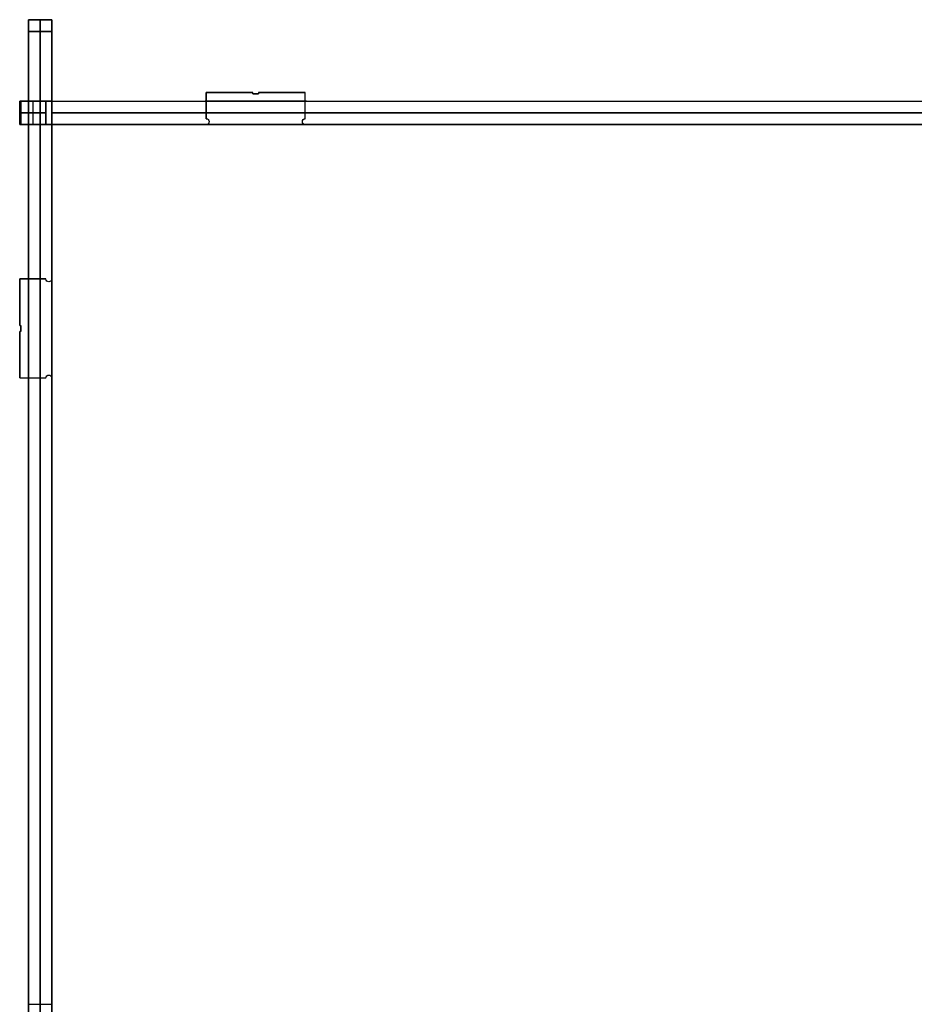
# Model space of a CAD drawing. Header units: millimetres. Extents: x -166 to 166, y -168 to 170.
# Tile 2 of 3: x -166 to -12, y 1 to 170. Entities that reach past the tile are written whole.
import ezdxf

# ---------------------------------------------------------------- set-up
doc = ezdxf.new("R2010")
doc.units = ezdxf.units.MM
doc.layers.add('Défaut', color=7, linetype='Continuous', true_color=0x000000)

msp = doc.modelspace()

# ---------------------------------------------------------------- linework, layer by layer
at = {"layer": 'Défaut'}
for p, q in [((-164, 170, 240.5), (-160, 170, 240.5)), ((-164, -168, 240.5), (-164, 170, 240.5)), ((-162, 170, 479), (-162, 170, 2)), ((-160, -168, 240.5), (-160, 170, 240.5)), ((-162, 168), (-162, -166)), ((-162, -166, 481), (-162, 168, 481)), ((-133.5, 157.5, 465), (-125.5, 157.5, 465)), ((-133.5, 153, 465), (-133.5, 157.5, 465)), ((-133.5, 157.5, 16), (-125.5, 157.5, 16)), ((-133.5, 153, 16), (-133.5, 157.5, 16)), ((-129.5, 157.5, 463), (-129.5, 157.5, 467)), ((-129.5, 157.5, 14), (-129.5, 157.5, 18)), ((-125.5, 157.3, 465), (-124.5, 157.3, 465)), ((-125.5, 157.3, 16), (-124.5, 157.3, 16)), ((-125, 157.3, 463), (-125, 157.3, 467)), ((-125, 157.3, 14), (-125, 157.3, 18)), ((-124.5, 157.5, 465), (-116.5, 157.5, 465)), ((-124.5, 157.5, 16), (-116.5, 157.5, 16)), ((-120.5, 157.5, 463), (-120.5, 157.5, 467)), ((-120.5, 157.5, 14), (-120.5, 157.5, 18)), ((-165.5, 156, 48.5), (-165.5, 152, 48.5)), ((-165.5, 156, 57.5), (-165.5, 152, 57.5)), ((-165.5, 156, 173.5), (-165.5, 152, 173.5)), ((-165.5, 156, 182.5), (-165.5, 152, 182.5)), ((-165.5, 156, 298.5), (-165.5, 152, 298.5)), ((-165.5, 156, 307.5), (-165.5, 152, 307.5)), ((-165.5, 156, 423.5), (-165.5, 152, 423.5)), ((-165.5, 156, 432.5), (-165.5, 152, 432.5)), ((-165.4, 156, 178.5), (-165.4, 152, 178.5)), ((-165.4, 156, 302.5), (-165.4, 152, 302.5)), ((-165.3, 156, 53), (-165.3, 152, 53)), ((-165.3, 156, 178), (-165.3, 152, 178)), ((-165.3, 156, 303), (-165.3, 152, 303)), ((-165.3, 156, 428), (-165.3, 152, 428)), ((-163.25, 156, 61.5), (-163.25, 152, 61.5)), ((-163.25, 156, 169.5), (-163.25, 152, 169.5)), ((-163.25, 156, 186.5), (-163.25, 152, 186.5)), ((-163.25, 156, 294.5), (-163.25, 152, 294.5)), ((-163.25, 156, 311.5), (-163.25, 152, 311.5)), ((-163.25, 156, 419.5), (-163.25, 152, 419.5)), ((-163.25, 156, 436.5), (-163.25, 152, 436.5)), ((-163.25, 156, 44.5), (-163.25, 152, 44.5)), ((-160, 156, 240.5), (160, 156, 240.5)), ((-165.5, 154, 44.5), (-165.5, 154, 52.5)), ((-165.5, 154, 53.5), (-165.5, 154, 61.5)), ((-165.5, 154, 61.5), (-161, 154, 61.5)), ((-161, 154, 169.5), (-165.5, 154, 169.5)), ((-165.5, 154, 169.5), (-165.5, 154, 177.5)), ((-165.3, 154, 178.5), (-165.5, 154, 178.5)), ((-165.5, 154, 178.5), (-165.5, 154, 186.5)), ((-165.5, 154, 186.5), (-161, 154, 186.5)), ((-161, 154, 294.5), (-165.5, 154, 294.5)), ((-165.5, 154, 294.5), (-165.5, 154, 302.5)), ((-165.5, 154, 302.5), (-165.3, 154, 302.5)), ((-165.5, 154, 303.5), (-165.5, 154, 311.5)), ((-165.5, 154, 311.5), (-161, 154, 311.5)), ((-161, 154, 419.5), (-165.5, 154, 419.5)), ((-165.5, 154, 419.5), (-165.5, 154, 427.5)), ((-165.5, 154, 428.5), (-165.5, 154, 436.5)), ((-165.5, 154, 436.5), (-161, 154, 436.5)), ((-161, 154, 44.5), (-165.5, 154, 44.5)), ((-165.3, 154, 52.5), (-165.3, 154, 53.5)), ((-165.3, 154, 177.5), (-165.3, 154, 178.5)), ((-165.3, 154, 302.5), (-165.3, 154, 303.5)), ((-165.3, 154, 427.5), (-165.3, 154, 428.5)), ((-160, 154, 481), (160, 154, 481)), ((160, 154), (-160, 154)), ((-133.5, 155.25, 463), (-133.5, 155.25, 467)), ((-133.5, 155.25, 14), (-133.5, 155.25, 18)), ((-160, 152, 240.5), (160, 152, 240.5)), ((-165.5, 125.5, 465), (-161, 125.5, 465)), ((-165.5, 117.5, 465), (-165.5, 125.5, 465)), ((-165.5, 125.5, 16), (-161, 125.5, 16)), ((-165.5, 117.5, 16), (-165.5, 125.5, 16)), ((-163.25, 125.5, 463), (-163.25, 125.5, 467)), ((-163.25, 125.5, 14), (-163.25, 125.5, 18)), ((-165.5, 121.5, 463), (-165.5, 121.5, 467)), ((-165.5, 121.5, 14), (-165.5, 121.5, 18)), ((-165.3, 116.5, 465), (-165.3, 117.5, 465)), ((-165.3, 116.5, 16), (-165.3, 117.5, 16)), ((-165.3, 117, 463), (-165.3, 117, 467)), ((-165.3, 117, 14), (-165.3, 117, 18)), ((-165.5, 108.5, 465), (-165.5, 116.5, 465)), ((-165.5, 108.5, 16), (-165.5, 116.5, 16)), ((-165.5, 112.5, 463), (-165.5, 112.5, 467)), ((-165.5, 112.5, 14), (-165.5, 112.5, 18)), ((-164, 1), (-160, 1))]:
    msp.add_line(p, q, dxfattribs=at)
at = {"layer": 'Défaut', "extrusion": (1, 0, 0)}
for centre, start, end in [((168, 479, -164), 0, 90), ((168, 2, -164), 270, 0), ((168, 479, -160), 0, 90), ((168, 2, -160), 270, 0)]:
    msp.add_arc(centre, 2, start, end, dxfattribs=at)
at = {"layer": 'Défaut', "extrusion": (-1, 0, 0)}
for centre, start, end in [((-168, 479, 162), 90, 180), ((-168, 2, 162), 180, 270)]:
    msp.add_arc(centre, 2, start, end, dxfattribs=at)
at = {"layer": 'Défaut', "extrusion": (0, 1, 0)}
for centre, start, end in [((160.5, 44.5, 156), 0, 180), ((160.5, 61.5, 156), 180, 0), ((160.5, 169.5, 156), 0, 180), ((160.5, 186.5, 156), 180, 0), ((160.5, 294.5, 156), 0, 180), ((160.5, 311.5, 156), 180, 0), ((160.5, 419.5, 156), 0, 180), ((160.5, 436.5, 156), 180, 0), ((160.5, 436.5, 152), 180, 0), ((160.5, 419.5, 152), 0, 180), ((160.5, 311.5, 152), 180, 0), ((160.5, 294.5, 152), 0, 180), ((160.5, 186.5, 152), 180, 0), ((160.5, 169.5, 152), 0, 180), ((160.5, 61.5, 152), 180, 0), ((160.5, 44.5, 152), 0, 180)]:
    msp.add_arc(centre, 0.5, start, end, dxfattribs=at)
at = {"layer": 'Défaut', "extrusion": (0, 0, -1)}
for centre, start, end in [((133.5, 152.5, -463), 90, 270), ((133.5, 152.5, -467), 90, 270), ((133.5, 152.5, -14), 90, 270), ((133.5, 152.5, -18), 90, 270), ((116.5, 152.5, -463), 270, 90), ((116.5, 152.5, -467), 270, 90), ((116.5, 152.5, -14), 270, 90), ((116.5, 152.5, -18), 270, 90), ((160.5, 125.5, -463), 180, 0), ((160.5, 125.5, -467), 180, 0), ((160.5, 125.5, -14), 180, 0), ((160.5, 125.5, -18), 180, 0), ((160.5, 108.5, -463), 0, 180), ((160.5, 108.5, -467), 0, 180), ((160.5, 108.5, -14), 0, 180), ((160.5, 108.5, -18), 0, 180)]:
    msp.add_arc(centre, 0.5, start, end, dxfattribs=at)
at = {"layer": 'Défaut'}
for points in [[(-160, 170, 479), (-162, 170, 479), (-164, 170, 479)], [(-164, 170, 479), (-164, 170, 240.5), (-164, 170, 2)], [(-164, 170, 2), (-162, 170, 2), (-160, 170, 2)], [(-160, 170, 2), (-160, 170, 240.5), (-160, 170, 479)], [(-164, 168, 481), (-162, 168, 481), (-160, 168, 481)], [(-160, 168), (-162, 168), (-164, 168)], [(-164, 168), (-164, 1), (-164, -166)], [(-164, 168, 481), (-164, 1, 481), (-164, -166, 481)], [(-160, -166), (-160, 1), (-160, 168)], [(-160, 168, 481), (-160, 1, 481), (-160, -166, 481)], [(-133.5, 157.5, 463), (-129.5, 157.5, 463), (-125.5, 157.5, 463)], [(-133.5, 157.5, 467), (-133.5, 157.5, 465), (-133.5, 157.5, 463)], [(-125.5, 157.5, 467), (-129.5, 157.5, 467), (-133.5, 157.5, 467)], [(-133.5, 153, 463), (-133.5, 155.25, 463), (-133.5, 157.5, 463)], [(-133.5, 157.5, 467), (-133.5, 155.25, 467), (-133.5, 153, 467)], [(-133.5, 157.5, 14), (-129.5, 157.5, 14), (-125.5, 157.5, 14)], [(-133.5, 157.5, 18), (-133.5, 157.5, 16), (-133.5, 157.5, 14)], [(-125.5, 157.5, 18), (-129.5, 157.5, 18), (-133.5, 157.5, 18)], [(-133.5, 153, 14), (-133.5, 155.25, 14), (-133.5, 157.5, 14)], [(-133.5, 157.5, 18), (-133.5, 155.25, 18), (-133.5, 153, 18)], [(-125.5, 157.5, 463), (-125.5, 157.5, 465), (-125.5, 157.5, 467)], [(-125.5, 157.3, 463), (-125.5, 157.4, 463), (-125.5, 157.5, 463)], [(-125.5, 157.3, 467), (-125.5, 157.4, 467), (-125.5, 157.5, 467)], [(-125.5, 157.5, 14), (-125.5, 157.5, 16), (-125.5, 157.5, 18)], [(-125.5, 157.3, 14), (-125.5, 157.4, 14), (-125.5, 157.5, 14)], [(-125.5, 157.3, 18), (-125.5, 157.4, 18), (-125.5, 157.5, 18)], [(-125.5, 157.3, 463), (-125, 157.3, 463), (-124.5, 157.3, 463)], [(-125.5, 157.3, 467), (-125.5, 157.3, 465), (-125.5, 157.3, 463)], [(-124.5, 157.3, 467), (-125, 157.3, 467), (-125.5, 157.3, 467)], [(-125.5, 157.3, 14), (-125, 157.3, 14), (-124.5, 157.3, 14)], [(-125.5, 157.3, 18), (-125.5, 157.3, 16), (-125.5, 157.3, 14)], [(-124.5, 157.3, 18), (-125, 157.3, 18), (-125.5, 157.3, 18)], [(-124.5, 157.5, 463), (-120.5, 157.5, 463), (-116.5, 157.5, 463)], [(-124.5, 157.5, 467), (-124.5, 157.5, 465), (-124.5, 157.5, 463)], [(-116.5, 157.5, 467), (-120.5, 157.5, 467), (-124.5, 157.5, 467)], [(-124.5, 157.5, 463), (-124.5, 157.4, 463), (-124.5, 157.3, 463)], [(-124.5, 157.5, 467), (-124.5, 157.4, 467), (-124.5, 157.3, 467)], [(-124.5, 157.5, 14), (-120.5, 157.5, 14), (-116.5, 157.5, 14)], [(-124.5, 157.5, 18), (-124.5, 157.5, 16), (-124.5, 157.5, 14)], [(-116.5, 157.5, 18), (-120.5, 157.5, 18), (-124.5, 157.5, 18)], [(-124.5, 157.5, 14), (-124.5, 157.4, 14), (-124.5, 157.3, 14)], [(-124.5, 157.5, 18), (-124.5, 157.4, 18), (-124.5, 157.3, 18)], [(-124.5, 157.3, 463), (-124.5, 157.3, 465), (-124.5, 157.3, 467)], [(-124.5, 157.3, 14), (-124.5, 157.3, 16), (-124.5, 157.3, 18)], [(-116.5, 157.5, 463), (-116.5, 157.5, 465), (-116.5, 157.5, 467)], [(-116.5, 153, 463), (-116.5, 155.25, 463), (-116.5, 157.5, 463)], [(-116.5, 153, 467), (-116.5, 155.25, 467), (-116.5, 157.5, 467)], [(-116.5, 157.5, 14), (-116.5, 157.5, 16), (-116.5, 157.5, 18)], [(-116.5, 153, 14), (-116.5, 155.25, 14), (-116.5, 157.5, 14)], [(-116.5, 153, 18), (-116.5, 155.25, 18), (-116.5, 157.5, 18)], [(-165.5, 156, 44.5), (-165.5, 156, 48.5), (-165.5, 156, 52.5)], [(-165.5, 152, 44.5), (-165.5, 154, 44.5), (-165.5, 156, 44.5)], [(-165.5, 156, 52.5), (-165.5, 154, 52.5), (-165.5, 152, 52.5)], [(-165.5, 156, 53.5), (-165.5, 156, 57.5), (-165.5, 156, 61.5)], [(-165.5, 152, 53.5), (-165.5, 154, 53.5), (-165.5, 156, 53.5)], [(-165.5, 156, 61.5), (-165.5, 154, 61.5), (-165.5, 152, 61.5)], [(-165.5, 156, 61.5), (-163.25, 156, 61.5), (-161, 156, 61.5)], [(-161, 156, 169.5), (-163.25, 156, 169.5), (-165.5, 156, 169.5)], [(-165.5, 156, 169.5), (-165.5, 154, 169.5), (-165.5, 152, 169.5)], [(-165.5, 156, 169.5), (-165.5, 156, 173.5), (-165.5, 156, 177.5)], [(-165.5, 156, 177.5), (-165.5, 154, 177.5), (-165.5, 152, 177.5)], [(-165.3, 156, 178.5), (-165.4, 156, 178.5), (-165.5, 156, 178.5)], [(-165.5, 156, 178.5), (-165.5, 154, 178.5), (-165.5, 152, 178.5)], [(-165.5, 156, 178.5), (-165.5, 156, 182.5), (-165.5, 156, 186.5)], [(-165.5, 156, 186.5), (-165.5, 154, 186.5), (-165.5, 152, 186.5)], [(-165.5, 156, 186.5), (-163.25, 156, 186.5), (-161, 156, 186.5)], [(-161, 156, 294.5), (-163.25, 156, 294.5), (-165.5, 156, 294.5)], [(-165.5, 156, 294.5), (-165.5, 154, 294.5), (-165.5, 152, 294.5)], [(-165.5, 156, 294.5), (-165.5, 156, 298.5), (-165.5, 156, 302.5)], [(-165.5, 156, 302.5), (-165.5, 154, 302.5), (-165.5, 152, 302.5)], [(-165.5, 156, 302.5), (-165.4, 156, 302.5), (-165.3, 156, 302.5)], [(-165.5, 156, 303.5), (-165.5, 156, 307.5), (-165.5, 156, 311.5)], [(-165.5, 152, 303.5), (-165.5, 154, 303.5), (-165.5, 156, 303.5)], [(-165.5, 156, 311.5), (-165.5, 154, 311.5), (-165.5, 152, 311.5)], [(-165.5, 156, 311.5), (-163.25, 156, 311.5), (-161, 156, 311.5)], [(-161, 156, 419.5), (-163.25, 156, 419.5), (-165.5, 156, 419.5)], [(-165.5, 156, 419.5), (-165.5, 154, 419.5), (-165.5, 152, 419.5)], [(-165.5, 156, 419.5), (-165.5, 156, 423.5), (-165.5, 156, 427.5)], [(-165.5, 156, 427.5), (-165.5, 154, 427.5), (-165.5, 152, 427.5)], [(-165.5, 156, 428.5), (-165.5, 156, 432.5), (-165.5, 156, 436.5)], [(-165.5, 152, 428.5), (-165.5, 154, 428.5), (-165.5, 156, 428.5)], [(-165.5, 156, 436.5), (-165.5, 154, 436.5), (-165.5, 152, 436.5)], [(-165.5, 156, 436.5), (-163.25, 156, 436.5), (-161, 156, 436.5)], [(-161, 156, 44.5), (-163.25, 156, 44.5), (-165.5, 156, 44.5)], [(-165.3, 156, 52.5), (-165.4, 156, 52.5), (-165.5, 156, 52.5)], [(-165.5, 156, 53.5), (-165.4, 156, 53.5), (-165.3, 156, 53.5)], [(-165.3, 156, 177.5), (-165.4, 156, 177.5), (-165.5, 156, 177.5)], [(-165.5, 156, 303.5), (-165.4, 156, 303.5), (-165.3, 156, 303.5)], [(-165.3, 156, 427.5), (-165.4, 156, 427.5), (-165.5, 156, 427.5)], [(-165.5, 156, 428.5), (-165.4, 156, 428.5), (-165.3, 156, 428.5)], [(-165.3, 156, 52.5), (-165.3, 156, 53), (-165.3, 156, 53.5)], [(-165.3, 152, 52.5), (-165.3, 154, 52.5), (-165.3, 156, 52.5)], [(-165.3, 156, 53.5), (-165.3, 154, 53.5), (-165.3, 152, 53.5)], [(-165.3, 156, 177.5), (-165.3, 156, 178), (-165.3, 156, 178.5)], [(-165.3, 152, 177.5), (-165.3, 154, 177.5), (-165.3, 156, 177.5)], [(-165.3, 156, 178.5), (-165.3, 154, 178.5), (-165.3, 152, 178.5)], [(-165.3, 156, 302.5), (-165.3, 154, 302.5), (-165.3, 152, 302.5)], [(-165.3, 156, 302.5), (-165.3, 156, 303), (-165.3, 156, 303.5)], [(-165.3, 156, 303.5), (-165.3, 154, 303.5), (-165.3, 152, 303.5)], [(-165.3, 156, 427.5), (-165.3, 156, 428), (-165.3, 156, 428.5)], [(-165.3, 152, 427.5), (-165.3, 154, 427.5), (-165.3, 156, 427.5)], [(-165.3, 156, 428.5), (-165.3, 154, 428.5), (-165.3, 152, 428.5)], [(-164, 156, 436.7), (-164, 156, 428), (-164, 156, 419.3)], [(-164, 152, 436.7), (-164, 154, 436.7), (-164, 156, 436.7)], [(-164, 156, 419.3), (-164, 154, 419.3), (-164, 152, 419.3)], [(-164, 156, 186.7), (-164, 156, 178), (-164, 156, 169.3)], [(-164, 152, 186.7), (-164, 154, 186.7), (-164, 156, 186.7)], [(-164, 156, 169.3), (-164, 154, 169.3), (-164, 152, 169.3)], [(-164, 156, 61.7), (-164, 156, 53), (-164, 156, 44.3)], [(-164, 152, 61.7), (-164, 154, 61.7), (-164, 156, 61.7)], [(-164, 156, 44.3), (-164, 154, 44.3), (-164, 152, 44.3)], [(-164, 156, 311.7), (-164, 156, 303), (-164, 156, 294.3)], [(-164, 152, 311.7), (-164, 154, 311.7), (-164, 156, 311.7)], [(-164, 156, 294.3), (-164, 154, 294.3), (-164, 152, 294.3)], [(-161, 156, 61.5), (-161, 154, 61.5), (-161, 152, 61.5)], [(-161, 152, 169.5), (-161, 154, 169.5), (-161, 156, 169.5)], [(-161, 156, 186.5), (-161, 154, 186.5), (-161, 152, 186.5)], [(-161, 152, 294.5), (-161, 154, 294.5), (-161, 156, 294.5)], [(-161, 156, 311.5), (-161, 154, 311.5), (-161, 152, 311.5)], [(-161, 152, 419.5), (-161, 154, 419.5), (-161, 156, 419.5)], [(-161, 156, 436.5), (-161, 154, 436.5), (-161, 152, 436.5)], [(-161, 152, 44.5), (-161, 154, 44.5), (-161, 156, 44.5)], [(-160, 156, 481), (0, 156, 481), (160, 156, 481)], [(-160, 152, 481), (-160, 154, 481), (-160, 156, 481)], [(-160, 156, 44.5), (-160, 156, 22.25), (-160, 156)], [(-160, 156, 169.5), (-160, 156, 115.5), (-160, 156, 61.5)], [(-160, 156, 294.5), (-160, 156, 240.5), (-160, 156, 186.5)], [(-160, 156, 419.5), (-160, 156, 365.5), (-160, 156, 311.5)], [(-160, 156, 481), (-160, 156, 458.75), (-160, 156, 436.5)], [(-160, 156), (0, 156), (160, 156)], [(-160, 156), (-160, 154), (-160, 152)], [(-160, 152, 436.7), (-160, 154, 436.7), (-160, 156, 436.7)], [(-160, 156, 436.7), (-160, 156, 428), (-160, 156, 419.3)], [(-160, 156, 419.3), (-160, 154, 419.3), (-160, 152, 419.3)], [(-160, 152, 186.7), (-160, 154, 186.7), (-160, 156, 186.7)], [(-160, 156, 186.7), (-160, 156, 178), (-160, 156, 169.3)], [(-160, 156, 169.3), (-160, 154, 169.3), (-160, 152, 169.3)], [(-160, 152, 61.7), (-160, 154, 61.7), (-160, 156, 61.7)], [(-160, 156, 61.7), (-160, 156, 53), (-160, 156, 44.3)], [(-160, 156, 44.3), (-160, 154, 44.3), (-160, 152, 44.3)], [(-160, 152, 311.7), (-160, 154, 311.7), (-160, 156, 311.7)], [(-160, 156, 311.7), (-160, 156, 303), (-160, 156, 294.3)], [(-160, 156, 294.3), (-160, 154, 294.3), (-160, 152, 294.3)], [(-133.7, 156, 14), (-133.7, 156, 16), (-133.7, 156, 18)], [(-116.3, 156, 14), (-125, 156, 14), (-133.7, 156, 14)], [(-133.7, 156, 18), (-125, 156, 18), (-116.3, 156, 18)], [(-133.7, 156, 467), (-125, 156, 467), (-116.3, 156, 467)], [(-133.7, 156, 463), (-133.7, 156, 465), (-133.7, 156, 467)], [(-116.3, 156, 463), (-125, 156, 463), (-133.7, 156, 463)], [(-116.3, 156, 18), (-116.3, 156, 16), (-116.3, 156, 14)], [(-116.3, 156, 467), (-116.3, 156, 465), (-116.3, 156, 463)], [(-133.5, 153, 467), (-133.5, 153, 465), (-133.5, 153, 463)], [(-133.5, 153, 18), (-133.5, 153, 16), (-133.5, 153, 14)], [(-165.5, 152, 52.5), (-165.5, 152, 48.5), (-165.5, 152, 44.5)], [(-165.5, 152, 61.5), (-165.5, 152, 57.5), (-165.5, 152, 53.5)], [(-161, 152, 61.5), (-163.25, 152, 61.5), (-165.5, 152, 61.5)], [(-165.5, 152, 169.5), (-163.25, 152, 169.5), (-161, 152, 169.5)], [(-165.5, 152, 177.5), (-165.5, 152, 173.5), (-165.5, 152, 169.5)], [(-165.5, 152, 178.5), (-165.4, 152, 178.5), (-165.3, 152, 178.5)], [(-165.5, 152, 186.5), (-165.5, 152, 182.5), (-165.5, 152, 178.5)], [(-161, 152, 186.5), (-163.25, 152, 186.5), (-165.5, 152, 186.5)], [(-165.5, 152, 294.5), (-163.25, 152, 294.5), (-161, 152, 294.5)], [(-165.5, 152, 302.5), (-165.5, 152, 298.5), (-165.5, 152, 294.5)], [(-165.3, 152, 302.5), (-165.4, 152, 302.5), (-165.5, 152, 302.5)], [(-165.5, 152, 311.5), (-165.5, 152, 307.5), (-165.5, 152, 303.5)], [(-161, 152, 311.5), (-163.25, 152, 311.5), (-165.5, 152, 311.5)], [(-165.5, 152, 419.5), (-163.25, 152, 419.5), (-161, 152, 419.5)], [(-165.5, 152, 427.5), (-165.5, 152, 423.5), (-165.5, 152, 419.5)], [(-165.5, 152, 436.5), (-165.5, 152, 432.5), (-165.5, 152, 428.5)], [(-161, 152, 436.5), (-163.25, 152, 436.5), (-165.5, 152, 436.5)], [(-165.5, 152, 428.5), (-165.4, 152, 428.5), (-165.3, 152, 428.5)], [(-165.3, 152, 427.5), (-165.4, 152, 427.5), (-165.5, 152, 427.5)], [(-165.5, 152, 303.5), (-165.4, 152, 303.5), (-165.3, 152, 303.5)], [(-165.3, 152, 177.5), (-165.4, 152, 177.5), (-165.5, 152, 177.5)], [(-165.5, 152, 53.5), (-165.4, 152, 53.5), (-165.3, 152, 53.5)], [(-165.3, 152, 52.5), (-165.4, 152, 52.5), (-165.5, 152, 52.5)], [(-165.5, 152, 44.5), (-163.25, 152, 44.5), (-161, 152, 44.5)], [(-165.3, 152, 53.5), (-165.3, 152, 53), (-165.3, 152, 52.5)], [(-165.3, 152, 178.5), (-165.3, 152, 178), (-165.3, 152, 177.5)], [(-165.3, 152, 303.5), (-165.3, 152, 303), (-165.3, 152, 302.5)], [(-165.3, 152, 428.5), (-165.3, 152, 428), (-165.3, 152, 427.5)], [(-164, 152, 419.3), (-164, 152, 428), (-164, 152, 436.7)], [(-164, 152, 169.3), (-164, 152, 178), (-164, 152, 186.7)], [(-164, 152, 44.3), (-164, 152, 53), (-164, 152, 61.7)], [(-164, 152, 294.3), (-164, 152, 303), (-164, 152, 311.7)], [(-160, 152, 463), (-160, 138.75, 463), (-160, 125.5, 463)], [(-133.5, 152, 463), (-146.75, 152, 463), (-160, 152, 463)], [(-133.5, 152, 467), (-146.75, 152, 467), (-160, 152, 467)], [(-160, 152, 467), (-160, 138.75, 467), (-160, 125.5, 467)], [(160, 152, 481), (0, 152, 481), (-160, 152, 481)], [(-160, 152, 44.5), (-160, 152, 22.25), (-160, 152)], [(-160, 152), (0, 152), (160, 152)], [(-160, 152, 481), (-160, 152, 458.75), (-160, 152, 436.5)], [(-160, 152, 419.5), (-160, 152, 365.5), (-160, 152, 311.5)], [(-160, 152, 294.5), (-160, 152, 240.5), (-160, 152, 186.5)], [(-160, 152, 169.5), (-160, 152, 115.5), (-160, 152, 61.5)], [(-160, 152, 419.3), (-160, 152, 428), (-160, 152, 436.7)], [(-160, 152, 169.3), (-160, 152, 178), (-160, 152, 186.7)], [(-160, 152, 44.3), (-160, 152, 53), (-160, 152, 61.7)], [(-160, 152, 294.3), (-160, 152, 303), (-160, 152, 311.7)], [(-160, 152, 14), (-160, 138.75, 14), (-160, 125.5, 14)], [(-133.5, 152, 14), (-146.75, 152, 14), (-160, 152, 14)], [(-133.5, 152, 18), (-146.75, 152, 18), (-160, 152, 18)], [(-160, 152, 18), (-160, 138.75, 18), (-160, 125.5, 18)], [(-116.3, 152, 14), (-125, 152, 14), (-133.7, 152, 14)], [(-133.7, 152, 14), (-133.7, 152, 16), (-133.7, 152, 18)], [(-133.7, 152, 18), (-125, 152, 18), (-116.3, 152, 18)], [(-133.7, 152, 467), (-125, 152, 467), (-116.3, 152, 467)], [(-116.3, 152, 463), (-125, 152, 463), (-133.7, 152, 463)], [(-133.7, 152, 463), (-133.7, 152, 465), (-133.7, 152, 467)], [(-8.5, 152, 463), (-62.5, 152, 463), (-116.5, 152, 463)], [(-8.5, 152, 467), (-62.5, 152, 467), (-116.5, 152, 467)], [(-8.5, 152, 14), (-62.5, 152, 14), (-116.5, 152, 14)], [(-8.5, 152, 18), (-62.5, 152, 18), (-116.5, 152, 18)], [(-116.3, 152, 18), (-116.3, 152, 16), (-116.3, 152, 14)], [(-116.3, 152, 467), (-116.3, 152, 465), (-116.3, 152, 463)], [(-165.5, 125.5, 463), (-163.25, 125.5, 463), (-161, 125.5, 463)], [(-165.5, 125.5, 467), (-165.5, 125.5, 465), (-165.5, 125.5, 463)], [(-161, 125.5, 467), (-163.25, 125.5, 467), (-165.5, 125.5, 467)], [(-165.5, 117.5, 463), (-165.5, 121.5, 463), (-165.5, 125.5, 463)], [(-165.5, 125.5, 467), (-165.5, 121.5, 467), (-165.5, 117.5, 467)], [(-165.5, 125.5, 14), (-163.25, 125.5, 14), (-161, 125.5, 14)], [(-165.5, 125.5, 18), (-165.5, 125.5, 16), (-165.5, 125.5, 14)], [(-161, 125.5, 18), (-163.25, 125.5, 18), (-165.5, 125.5, 18)], [(-165.5, 117.5, 14), (-165.5, 121.5, 14), (-165.5, 125.5, 14)], [(-165.5, 125.5, 18), (-165.5, 121.5, 18), (-165.5, 117.5, 18)], [(-164, 125.7, 463), (-164, 117, 463), (-164, 108.3, 463)], [(-164, 125.7, 467), (-164, 125.7, 465), (-164, 125.7, 463)], [(-164, 108.3, 467), (-164, 117, 467), (-164, 125.7, 467)], [(-164, 125.7, 18), (-164, 125.7, 16), (-164, 125.7, 14)], [(-164, 108.3, 18), (-164, 117, 18), (-164, 125.7, 18)], [(-164, 125.7, 14), (-164, 117, 14), (-164, 108.3, 14)], [(-161, 125.5, 463), (-161, 125.5, 465), (-161, 125.5, 467)], [(-161, 125.5, 14), (-161, 125.5, 16), (-161, 125.5, 18)], [(-160, 125.7, 463), (-160, 117, 463), (-160, 108.3, 463)], [(-160, 108.3, 467), (-160, 117, 467), (-160, 125.7, 467)], [(-160, 125.7, 467), (-160, 125.7, 465), (-160, 125.7, 463)], [(-160, 108.3, 18), (-160, 117, 18), (-160, 125.7, 18)], [(-160, 125.7, 18), (-160, 125.7, 16), (-160, 125.7, 14)], [(-160, 125.7, 14), (-160, 117, 14), (-160, 108.3, 14)], [(-165.5, 117.5, 467), (-165.5, 117.5, 465), (-165.5, 117.5, 463)], [(-165.5, 117.5, 463), (-165.4, 117.5, 463), (-165.3, 117.5, 463)], [(-165.5, 117.5, 467), (-165.4, 117.5, 467), (-165.3, 117.5, 467)], [(-165.5, 117.5, 18), (-165.5, 117.5, 16), (-165.5, 117.5, 14)], [(-165.5, 117.5, 14), (-165.4, 117.5, 14), (-165.3, 117.5, 14)], [(-165.5, 117.5, 18), (-165.4, 117.5, 18), (-165.3, 117.5, 18)], [(-165.3, 116.5, 463), (-165.3, 117, 463), (-165.3, 117.5, 463)], [(-165.3, 117.5, 467), (-165.3, 117, 467), (-165.3, 116.5, 467)], [(-165.3, 117.5, 463), (-165.3, 117.5, 465), (-165.3, 117.5, 467)], [(-165.3, 116.5, 14), (-165.3, 117, 14), (-165.3, 117.5, 14)], [(-165.3, 117.5, 18), (-165.3, 117, 18), (-165.3, 116.5, 18)], [(-165.3, 117.5, 14), (-165.3, 117.5, 16), (-165.3, 117.5, 18)], [(-165.5, 108.5, 463), (-165.5, 112.5, 463), (-165.5, 116.5, 463)], [(-165.5, 116.5, 467), (-165.5, 112.5, 467), (-165.5, 108.5, 467)], [(-165.5, 116.5, 463), (-165.5, 116.5, 465), (-165.5, 116.5, 467)], [(-165.3, 116.5, 463), (-165.4, 116.5, 463), (-165.5, 116.5, 463)], [(-165.3, 116.5, 467), (-165.4, 116.5, 467), (-165.5, 116.5, 467)], [(-165.5, 108.5, 14), (-165.5, 112.5, 14), (-165.5, 116.5, 14)], [(-165.5, 116.5, 18), (-165.5, 112.5, 18), (-165.5, 108.5, 18)], [(-165.5, 116.5, 14), (-165.5, 116.5, 16), (-165.5, 116.5, 18)], [(-165.3, 116.5, 14), (-165.4, 116.5, 14), (-165.5, 116.5, 14)], [(-165.3, 116.5, 18), (-165.4, 116.5, 18), (-165.5, 116.5, 18)], [(-165.3, 116.5, 467), (-165.3, 116.5, 465), (-165.3, 116.5, 463)], [(-165.3, 116.5, 18), (-165.3, 116.5, 16), (-165.3, 116.5, 14)], [(-165.5, 108.5, 467), (-165.5, 108.5, 465), (-165.5, 108.5, 463)], [(-165.5, 108.5, 463), (-163.25, 108.5, 463), (-161, 108.5, 463)], [(-165.5, 108.5, 467), (-163.25, 108.5, 467), (-161, 108.5, 467)], [(-165.5, 108.5, 18), (-165.5, 108.5, 16), (-165.5, 108.5, 14)], [(-165.5, 108.5, 14), (-163.25, 108.5, 14), (-161, 108.5, 14)], [(-165.5, 108.5, 18), (-163.25, 108.5, 18), (-161, 108.5, 18)], [(-164, 108.3, 463), (-164, 108.3, 465), (-164, 108.3, 467)], [(-164, 108.3, 14), (-164, 108.3, 16), (-164, 108.3, 18)], [(-160, 108.5, 463), (-160, 54.5, 463), (-160, 0.5, 463)], [(-160, 108.5, 467), (-160, 54.5, 467), (-160, 0.5, 467)], [(-160, 108.5, 14), (-160, 54.5, 14), (-160, 0.5, 14)], [(-160, 108.5, 18), (-160, 54.5, 18), (-160, 0.5, 18)], [(-160, 108.3, 463), (-160, 108.3, 465), (-160, 108.3, 467)], [(-160, 108.3, 14), (-160, 108.3, 16), (-160, 108.3, 18)]]:
    msp.add_open_spline(points, degree=2, dxfattribs=at)

doc.saveas('drawing.dxf')
